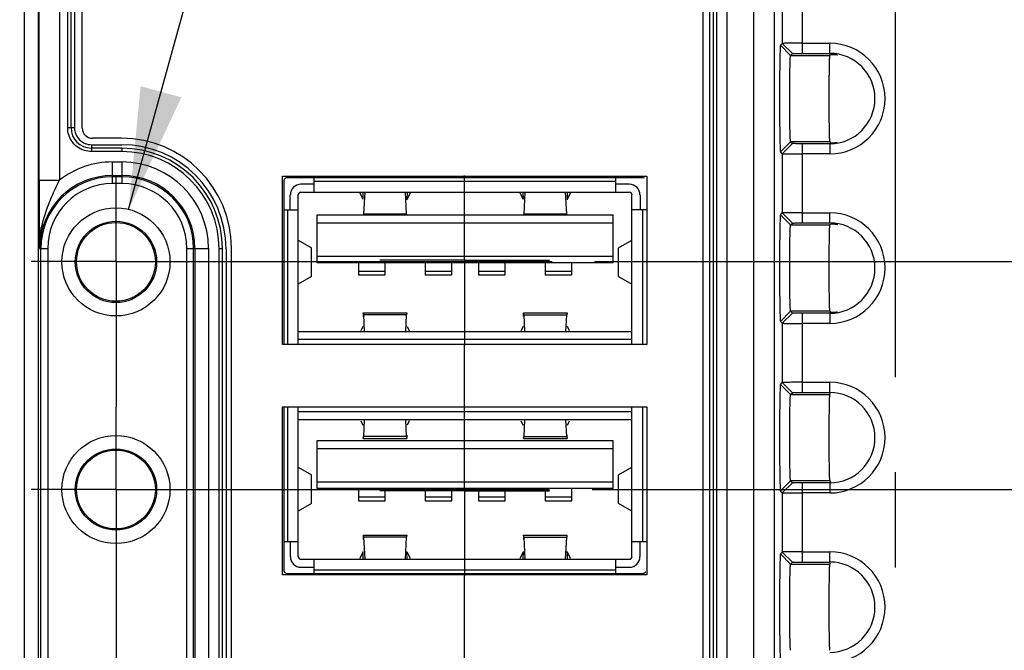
# Model space of a CAD drawing. Header units: inches. Extents: x 0 to 34, y 0 to 22.
# Tile 37 of 67: x 10.152 to 11.604, y 15.621 to 16.55. Entities that reach past the tile are written whole.
import ezdxf

# ---------------------------------------------------------------- set-up
doc = ezdxf.new("R2010")
doc.units = ezdxf.units.IN
doc.header["$LTSCALE"] = 1.87
doc.header["$MEASUREMENT"] = 0
doc.linetypes.add('CENTER', pattern=[0.6, 0.375, -0.075, 0.075, -0.075])
doc.layers.get('0').update_dxf_attribs({"linetype": 'CONTINUOUS'})
for name, color, linetype in [('DEFAULT_1', 7, 'CENTER'), ('DETAIL', 7, 'CONTINUOUS'), ('DIMENSIONS', 7, 'CONTINUOUS')]:
    doc.layers.add(name, color=color, linetype=linetype)
doc.styles.get("Standard").update_dxf_attribs({"font": 'txt', "width": 0.8})
doc.dimstyles.new('DIMSTYLE_2', dxfattribs={"dimtxt": 0.125, "dimasz": 0.18, "dimexe": 0.18, "dimexo": 0.0625, "dimgap": 0.09, "dimtad": 0, "dimtih": 1, "dimtoh": 1, "dimdec": 3, "dimzin": 4, "dimdsep": 46, "dimtxsty": 'STANDARD', "dimblk": '_FILLED', "dimblk1": '_FILLED', "dimblk2": '_FILLED', "dimcen": 0.09, "dimadec": 0, "dimazin": 0, "dimtp": 0.01, "dimtm": 0.01, "dimtfac": 1, "dimtdec": 3, "dimtofl": 0, "dimtmove": 0, "dimatfit": 3, "dimldrblk": '_FILLED', "dimfxl": 1, "dimtolj": 1, "dimtzin": 4, "dimarcsym": 0})
doc.dimstyles.get("Standard").update_dxf_attribs({"dimtxt": 0.125, "dimasz": 0.18, "dimexe": 0.18, "dimexo": 0.0625, "dimgap": 0.09, "dimtad": 0, "dimtih": 1, "dimtoh": 1, "dimdec": 3, "dimzin": 4, "dimdsep": 46, "dimtxsty": 'STANDARD', "dimblk": '_FILLED', "dimblk1": '_FILLED', "dimblk2": '_FILLED', "dimcen": 0.09, "dimadec": 0, "dimazin": 0, "dimtol": 1, "dimtp": 0.01, "dimtm": 0.01, "dimtfac": 1, "dimtdec": 3, "dimtofl": 0, "dimtmove": 0, "dimatfit": 3, "dimldrblk": '_FILLED', "dimfxl": 1, "dimtolj": 1, "dimtzin": 4, "dimarcsym": 0})

# ---------------------------------------------------------------- blocks, each defined once
blk = doc.blocks.new('*D33')
at = {"layer": 'DIMENSIONS', "color": 2, "linetype": 'CONTINUOUS'}
blk.add_line((10.9963, 15.8576), (22.5948, 15.8576), dxfattribs=at)
at = {"layer": 'DIMENSIONS', "color": 2, "linetype": 'CONTINUOUS', "insert": (22.6573, 15.9201), "char_height": 0.125, "width": 1.325, "attachment_point": 1, "line_spacing_factor": 0.9}
blk.add_mtext('1.095{\\Ftxt.shx;\\W1.000000;\\H0.125000; }[27.82]', dxfattribs=at)
blk = doc.blocks.new('_FILLED')
at = {"color": 0, "linetype": 'BYBLOCK'}
blk.add_solid([(0, 0), (-1, 0.1736), (-1, -0.1736)], dxfattribs=at)
blk = doc.blocks.new('*D34')
at = {"layer": 'DIMENSIONS', "color": 2, "linetype": 'CONTINUOUS'}
blk.add_line((11, 16.1936), (22.5948, 16.1936), dxfattribs=at)
at = {"layer": 'DIMENSIONS', "color": 2, "linetype": 'CONTINUOUS', "insert": (22.6573, 16.2561), "char_height": 0.125, "width": 1.325, "attachment_point": 1, "line_spacing_factor": 0.9}
blk.add_mtext('1.431{\\Ftxt.shx;\\W1.000000;\\H0.125000; }[36.35]', dxfattribs=at)
blk = doc.blocks.new('*D35')
at = {"layer": 'DIMENSIONS', "color": 2, "linetype": 'CONTINUOUS'}
blk.add_line((11.6309, 17.8466), (22.5948, 17.8466), dxfattribs=at)
at = {"layer": 'DIMENSIONS', "color": 2, "linetype": 'CONTINUOUS', "insert": (22.6573, 17.9091), "char_height": 0.125, "width": 1.325, "attachment_point": 1, "line_spacing_factor": 0.9}
blk.add_mtext('3.084{\\Ftxt.shx;\\W1.000000;\\H0.125000; }[78.34]', dxfattribs=at)
blk = doc.blocks.new('*D46')
at = {"layer": 'DIMENSIONS', "color": 2, "linetype": 'CONTINUOUS'}
blk.add_line((10.1887, 18.0266), (5.3248, 18.0266), dxfattribs=at)
at = {"layer": 'DIMENSIONS', "color": 2, "linetype": 'CONTINUOUS', "insert": (5.2623, 18.0891), "char_height": 0.125, "width": 1.325, "attachment_point": 3, "line_spacing_factor": 0.9}
blk.add_mtext('3.264{\\Ftxt.shx;\\W1.000000;\\H0.125000; }[82.91]', dxfattribs=at)

msp = doc.modelspace()

# ---------------------------------------------------------------- linework, layer by layer
at = {"color": 7, "linetype": 'CONTINUOUS'}
for p, q in [((11.1951, 18.1853), (11.1951, 14.7779)), ((11.2351, 14.8256), (11.2351, 18.1827)), ((11.2656, 14.8415), (11.2656, 18.1517)), ((10.1594, 14.8786), (10.1594, 18.1146)), ((10.1794, 18.1146), (10.1794, 14.8786)), ((11.1595, 18.1146), (11.1595, 14.8776)), ((11.1699, 14.8796), (11.1699, 18.1147)), ((11.175, 18.1147), (11.175, 14.8796)), ((11.18, 18.1147), (11.18, 14.8796)), ((10.1808, 16.3138), (10.1808, 17.9371)), ((10.2108, 17.8597), (10.2108, 16.3138)), ((10.223, 16.3909), (10.223, 17.7842)), ((10.228, 16.3909), (10.228, 17.7842)), ((10.2332, 17.7845), (10.2332, 16.3911)), ((10.2445, 16.3906), (10.2445, 17.7866)), ((11.3069, 16.5007), (11.3069, 16.6175)), ((11.2769, 16.6027), (11.2769, 16.5154)), ((11.2741, 16.5127), (11.2769, 16.5154)), ((11.2891, 16.4977), (11.2741, 16.5127)), ((11.2769, 16.5154), (11.2919, 16.5004)), ((11.3069, 16.5157), (11.3469, 16.5157)), ((11.3469, 16.5007), (11.3469, 16.5157)), ((11.2891, 16.4977), (11.2919, 16.5004)), ((11.2891, 16.4977), (11.3469, 16.4977)), ((11.3069, 16.5007), (11.3469, 16.5007)), ((11.3469, 16.4991), (11.3469, 16.4977)), ((10.228, 16.3909), (10.223, 16.3909)), ((10.2332, 16.3911), (10.2289, 16.3911)), ((10.2582, 16.3661), (10.3031, 16.3661)), ((10.2582, 16.3661), (10.2582, 16.3618)), ((10.3025, 16.3756), (10.2595, 16.3756)), ((11.2891, 16.3705), (11.2741, 16.3555)), ((11.2919, 16.3677), (11.2769, 16.3527)), ((11.2891, 16.3705), (11.2919, 16.3677)), ((11.3471, 16.3705), (11.2891, 16.3705)), ((11.3069, 16.2507), (11.3069, 16.3675)), ((11.3469, 16.3675), (11.3069, 16.3675)), ((11.3478, 16.369), (11.3469, 16.3675)), ((11.3469, 16.3675), (11.3469, 16.3525)), ((11.3471, 16.3705), (11.3478, 16.369)), ((10.3031, 16.3609), (10.258, 16.3609)), ((10.258, 16.3609), (10.258, 16.3602)), ((10.258, 16.3602), (10.258, 16.3559)), ((10.3031, 16.3559), (10.258, 16.3559)), ((10.3031, 16.3609), (10.3031, 16.3559)), ((11.2769, 16.3527), (11.2741, 16.3555)), ((11.2769, 16.3527), (11.2769, 16.2654)), ((11.3469, 16.3525), (11.3069, 16.3525)), ((10.2891, 16.3087), (10.2891, 16.3407)), ((10.2891, 16.3407), (10.3033, 16.3407)), ((10.3033, 16.3087), (10.3033, 16.3407)), ((10.1808, 16.3138), (10.2108, 16.3138)), ((10.2891, 16.3207), (10.3033, 16.3207)), ((10.3033, 16.3187), (10.2891, 16.3187)), ((10.3033, 16.3087), (10.2891, 16.3087)), ((10.54, 16.0716), (10.54, 16.3196)), ((10.54, 16.3196), (11.077, 16.3196)), ((10.5417, 16.3123), (10.5417, 16.0716)), ((10.5417, 16.3123), (10.5417, 16.3123)), ((10.5467, 16.3173), (10.5467, 16.3173)), ((11.0711, 16.3173), (10.5467, 16.3173)), ((10.5867, 16.3079), (10.5671, 16.3079)), ((10.5867, 16.2961), (10.5867, 16.3173)), ((11.0316, 16.3118), (10.5867, 16.3118)), ((11.0316, 16.2961), (11.0316, 16.3173)), ((11.0513, 16.3079), (11.0316, 16.3079)), ((11.0711, 16.3173), (11.0711, 16.3173)), ((11.077, 16.3196), (11.077, 16.0716)), ((10.5513, 16.2699), (10.5513, 16.2921)), ((10.5631, 16.0716), (10.5631, 16.2921)), ((10.5671, 16.2961), (11.0513, 16.2961)), ((10.6538, 16.295), (10.6585, 16.2856)), ((10.659, 16.2858), (10.6586, 16.2963)), ((10.6611, 16.2961), (10.6595, 16.2637)), ((10.7226, 16.2637), (10.7211, 16.2961)), ((10.7235, 16.2965), (10.7232, 16.2847)), ((10.7237, 16.2856), (10.7284, 16.295)), ((10.89, 16.295), (10.8947, 16.2856)), ((10.8952, 16.2858), (10.8949, 16.2963)), ((10.8973, 16.2961), (10.8957, 16.2637)), ((10.9589, 16.2637), (10.9573, 16.2961)), ((10.9597, 16.2965), (10.9594, 16.2847)), ((10.9599, 16.2856), (10.9646, 16.295)), ((11.0552, 16.0716), (11.0552, 16.2921)), ((11.0671, 16.2921), (11.0671, 16.2699)), ((10.5417, 16.2699), (10.5631, 16.2699)), ((10.5474, 16.2699), (10.5474, 16.0716)), ((10.7226, 16.2637), (10.6595, 16.2637)), ((10.9589, 16.2637), (10.8957, 16.2637)), ((11.0761, 16.2699), (11.0552, 16.2699)), ((11.071, 16.0716), (11.071, 16.2699)), ((11.2741, 16.2627), (11.2769, 16.2654)), ((11.2769, 16.2654), (11.2919, 16.2504)), ((11.3069, 16.2657), (11.3469, 16.2657)), ((11.3469, 16.2507), (11.3469, 16.2657)), ((10.5907, 16.1917), (10.5907, 16.2626)), ((10.5907, 16.2626), (11.0277, 16.2626)), ((10.5907, 16.2508), (11.0277, 16.2508)), ((11.0277, 16.1917), (11.0277, 16.2626)), ((11.2891, 16.2477), (11.2741, 16.2627)), ((11.2891, 16.2477), (11.2919, 16.2504)), ((11.3069, 16.2507), (11.3469, 16.2507)), ((11.3469, 16.2491), (11.3469, 16.2477)), ((11.2891, 16.2477), (11.3469, 16.2477)), ((10.5631, 16.2252), (10.5828, 16.2138)), ((11.0355, 16.2138), (11.0552, 16.2252)), ((10.1816, 16.2132), (10.1936, 16.2132)), ((10.1836, 15.1372), (10.1836, 16.2132)), ((10.1936, 16.2132), (10.1936, 15.1372)), ((10.3987, 15.1372), (10.3987, 16.2132)), ((10.3987, 16.2132), (10.4307, 16.2132)), ((10.4087, 15.1372), (10.4087, 16.2132)), ((10.4107, 16.2132), (10.4107, 15.1372)), ((10.4307, 16.2132), (10.4307, 15.1372)), ((10.4463, 15.1378), (10.4463, 16.2127)), ((10.4513, 16.2127), (10.4463, 16.2127)), ((10.4513, 15.1378), (10.4513, 16.2127)), ((10.4565, 16.2127), (10.4565, 15.1378)), ((10.4645, 15.1366), (10.4645, 16.2136)), ((10.5828, 16.1717), (10.5828, 16.2138)), ((11.0354, 16.1718), (11.0354, 16.2137)), ((11.0354, 16.2137), (11.0354, 16.2137)), ((10.5907, 16.2016), (11.0277, 16.2016)), ((11.0277, 16.1917), (10.5907, 16.1917)), ((10.6517, 16.1917), (10.6517, 16.1742)), ((10.6911, 16.1742), (10.6911, 16.1917)), ((10.7501, 16.1917), (10.7501, 16.1742)), ((10.7895, 16.1742), (10.7895, 16.1917)), ((10.8289, 16.1917), (10.8289, 16.1742)), ((10.8682, 16.1742), (10.8682, 16.1917)), ((10.9273, 16.1917), (10.9273, 16.1742)), ((10.9667, 16.1742), (10.9667, 16.1917)), ((10.6517, 16.1797), (10.6911, 16.1797)), ((10.7501, 16.1797), (10.7895, 16.1797)), ((10.8289, 16.1797), (10.8682, 16.1797)), ((10.9273, 16.1797), (10.9667, 16.1797)), ((10.5828, 16.1717), (10.5631, 16.1603)), ((10.6517, 16.1742), (10.6911, 16.1742)), ((10.7501, 16.1742), (10.7895, 16.1742)), ((10.8289, 16.1742), (10.8682, 16.1742)), ((10.9273, 16.1742), (10.9667, 16.1742)), ((11.0355, 16.1717), (11.0552, 16.1603)), ((10.659, 16.1179), (10.7232, 16.1179)), ((10.6593, 16.115), (10.659, 16.1179)), ((10.7232, 16.1179), (10.7228, 16.115)), ((10.7234, 16.1166), (10.7232, 16.1179)), ((10.8952, 16.1179), (10.9594, 16.1179)), ((10.8955, 16.115), (10.8952, 16.1179)), ((10.9594, 16.1179), (10.9591, 16.115)), ((10.9596, 16.1166), (10.9594, 16.1179)), ((11.2891, 16.1205), (11.2741, 16.1055)), ((11.2919, 16.1177), (11.2769, 16.1027)), ((11.2891, 16.1205), (11.2919, 16.1177)), ((11.3471, 16.1205), (11.2891, 16.1205)), ((11.3478, 16.119), (11.3469, 16.1175)), ((11.3471, 16.1205), (11.3478, 16.119)), ((10.6593, 16.115), (10.6604, 16.0904)), ((10.7228, 16.115), (10.6593, 16.115)), ((10.7217, 16.0904), (10.7228, 16.115)), ((10.8955, 16.115), (10.8967, 16.0904)), ((10.8955, 16.115), (10.9591, 16.115)), ((10.9579, 16.0904), (10.9591, 16.115)), ((11.2769, 16.1027), (11.2741, 16.1055)), ((11.3069, 16.0007), (11.3069, 16.1175)), ((11.3469, 16.1175), (11.3069, 16.1175)), ((11.3469, 16.1175), (11.3469, 16.1025)), ((10.5631, 16.0904), (11.0552, 16.0904)), ((10.6583, 16.0982), (10.6553, 16.0918)), ((10.7238, 16.0982), (10.7268, 16.0918)), ((10.8945, 16.0982), (10.8915, 16.0918)), ((10.963, 16.0918), (10.96, 16.0982)), ((11.2769, 16.1027), (11.2769, 16.0154)), ((11.3469, 16.1025), (11.3069, 16.1025)), ((11.0552, 16.0786), (10.5631, 16.0786)), ((11.077, 16.0716), (10.54, 16.0716)), ((11.2741, 16.0127), (11.2769, 16.0154)), ((11.2891, 15.9977), (11.2741, 16.0127)), ((11.2769, 16.0154), (11.2919, 16.0004)), ((11.3069, 16.0157), (11.3469, 16.0157)), ((11.3469, 16.0007), (11.3469, 16.0157)), ((11.2891, 15.9977), (11.2919, 16.0004)), ((11.2891, 15.9977), (11.3469, 15.9977)), ((11.3069, 16.0007), (11.3469, 16.0007)), ((11.3469, 15.9991), (11.3469, 15.9977)), ((10.54, 15.7316), (10.54, 15.9796)), ((10.54, 15.9796), (11.077, 15.9796)), ((10.5417, 15.9796), (10.5417, 15.7389)), ((10.5474, 15.9796), (10.5474, 15.7809)), ((10.5631, 15.7587), (10.5631, 15.9796)), ((11.0552, 15.7587), (11.0552, 15.9796)), ((11.071, 15.7809), (11.071, 15.9796)), ((11.077, 15.9796), (11.077, 15.7316)), ((11.0552, 15.9723), (10.5631, 15.9723)), ((11.0552, 15.9604), (10.5631, 15.9604)), ((10.6553, 15.959), (10.6583, 15.9526)), ((10.6604, 15.9604), (10.6593, 15.9358)), ((10.7228, 15.9358), (10.7217, 15.9604)), ((10.7268, 15.959), (10.7238, 15.9526)), ((10.8915, 15.959), (10.8945, 15.9526)), ((10.8967, 15.9604), (10.8955, 15.9358)), ((10.9591, 15.9358), (10.9579, 15.9604)), ((10.96, 15.9526), (10.963, 15.959)), ((10.5907, 15.8591), (10.5907, 15.9299)), ((10.5907, 15.9299), (11.0277, 15.9299)), ((10.6588, 15.9342), (10.659, 15.9329)), ((10.659, 15.9329), (10.6593, 15.9358)), ((10.659, 15.9329), (10.7232, 15.9329)), ((10.7228, 15.9358), (10.6593, 15.9358)), ((10.7228, 15.9358), (10.7232, 15.9329)), ((10.895, 15.9342), (10.8952, 15.9329)), ((10.8952, 15.9329), (10.8955, 15.9358)), ((10.8952, 15.9329), (10.9594, 15.9329)), ((10.8955, 15.9358), (10.9591, 15.9358)), ((10.9591, 15.9358), (10.9594, 15.9329)), ((11.0277, 15.8591), (11.0277, 15.9299)), ((10.5907, 15.9181), (11.0277, 15.9181)), ((10.5631, 15.8906), (10.5828, 15.8791)), ((11.0355, 15.8791), (11.0552, 15.8906)), ((10.5828, 15.837), (10.5828, 15.8791)), ((11.0354, 15.8371), (11.0354, 15.879)), ((11.0354, 15.879), (11.0354, 15.879)), ((10.5907, 15.8689), (11.0277, 15.8689)), ((11.0277, 15.8591), (10.5907, 15.8591)), ((10.6517, 15.8591), (10.6517, 15.8409)), ((10.6911, 15.8409), (10.6911, 15.8591)), ((10.7501, 15.8591), (10.7501, 15.8409)), ((10.7895, 15.8409), (10.7895, 15.8591)), ((10.8289, 15.8591), (10.8289, 15.8409)), ((10.8682, 15.8409), (10.8682, 15.8591)), ((10.9273, 15.8591), (10.9273, 15.8409)), ((10.9667, 15.8409), (10.9667, 15.8591)), ((11.2891, 15.8705), (11.2741, 15.8555)), ((11.2919, 15.8677), (11.2769, 15.8527)), ((11.2891, 15.8705), (11.2919, 15.8677)), ((11.3471, 15.8705), (11.2891, 15.8705)), ((11.3069, 15.7507), (11.3069, 15.8675)), ((11.3469, 15.8675), (11.3069, 15.8675)), ((11.3478, 15.869), (11.3469, 15.8675)), ((11.3469, 15.8675), (11.3469, 15.8525)), ((11.3471, 15.8705), (11.3478, 15.869)), ((10.6517, 15.8467), (10.6911, 15.8467)), ((10.7501, 15.8467), (10.7895, 15.8467)), ((10.8289, 15.8467), (10.8682, 15.8467)), ((10.9273, 15.8467), (10.9667, 15.8467)), ((11.2769, 15.8527), (11.2741, 15.8555)), ((11.2769, 15.8527), (11.2769, 15.7654)), ((11.3469, 15.8525), (11.3069, 15.8525)), ((10.5828, 15.837), (10.5631, 15.8256)), ((10.6517, 15.8409), (10.6911, 15.8409)), ((10.7501, 15.8409), (10.7895, 15.8409)), ((10.8289, 15.8409), (10.8682, 15.8409)), ((10.9273, 15.8409), (10.9667, 15.8409)), ((11.0552, 15.8256), (11.0355, 15.837)), ((10.6592, 15.7902), (10.723, 15.7902)), ((10.6595, 15.7872), (10.6592, 15.7902)), ((10.6595, 15.7872), (10.6611, 15.7547)), ((10.7226, 15.7872), (10.6595, 15.7872)), ((10.7211, 15.7547), (10.7226, 15.7872)), ((10.723, 15.7902), (10.7226, 15.7872)), ((10.7232, 15.7885), (10.723, 15.7902)), ((10.8954, 15.7902), (10.9592, 15.7902)), ((10.8957, 15.7872), (10.8954, 15.7902)), ((10.8957, 15.7872), (10.8973, 15.7547)), ((10.8957, 15.7872), (10.9589, 15.7872)), ((10.9573, 15.7547), (10.9589, 15.7872)), ((10.9592, 15.7902), (10.9589, 15.7872)), ((10.9594, 15.7885), (10.9592, 15.7902)), ((10.5417, 15.7809), (10.5631, 15.7809)), ((10.5513, 15.7809), (10.5513, 15.7587)), ((11.0552, 15.7809), (11.0761, 15.7809)), ((11.0671, 15.7587), (11.0671, 15.7809)), ((10.5671, 15.7547), (11.0513, 15.7547)), ((10.5867, 15.7339), (10.5867, 15.7547)), ((10.6585, 15.7652), (10.6538, 15.7558)), ((10.6586, 15.7543), (10.659, 15.7661)), ((10.7235, 15.7545), (10.7232, 15.7661)), ((10.7284, 15.7558), (10.7237, 15.7652)), ((10.8947, 15.7652), (10.89, 15.7558)), ((10.8948, 15.7543), (10.8952, 15.7661)), ((10.9646, 15.7558), (10.9599, 15.7652)), ((11.0316, 15.7339), (11.0316, 15.7547)), ((11.2741, 15.7627), (11.2769, 15.7654)), ((11.2891, 15.7477), (11.2741, 15.7627)), ((11.2769, 15.7654), (11.2919, 15.7504)), ((11.3069, 15.7657), (11.3469, 15.7657)), ((11.3469, 15.7507), (11.3469, 15.7657)), ((10.5671, 15.7429), (10.5867, 15.7429)), ((11.0316, 15.7429), (11.0513, 15.7429)), ((11.2891, 15.7477), (11.2919, 15.7504)), ((11.2891, 15.7477), (11.3469, 15.7477)), ((11.3069, 15.7507), (11.3469, 15.7507)), ((11.3469, 15.7491), (11.3469, 15.7477)), ((11.077, 15.7316), (10.54, 15.7316)), ((10.5417, 15.7389), (10.5417, 15.7389)), ((10.5467, 15.7339), (10.5467, 15.7339)), ((10.5467, 15.7339), (11.0711, 15.7339)), ((10.5867, 15.739), (11.0316, 15.739)), ((11.0711, 15.7339), (11.0711, 15.7339))]:
    msp.add_line(p, q, dxfattribs=at)
for centre, radius in [((10.2942, 16.1932), 0.0797), ((10.2942, 16.1932), 0.0599), ((10.2942, 16.1932), 0.0581), ((10.2942, 15.8576), 0.0797), ((10.2942, 15.8576), 0.0599), ((10.2942, 15.8576), 0.0581)]:
    msp.add_circle(centre, radius, dxfattribs=at)
for centre, radius, start, end in [((11.3469, 16.4341), 0.0816, 270, 90), ((11.3469, 16.4341), 0.0666, 270, 90), ((10.2578, 16.3909), 0.0298, 180.0195, 269.9308), ((10.2582, 16.3911), 0.025, 179.9828, 270.0062), ((10.2595, 16.3906), 0.015, 180, 270), ((10.3025, 16.2136), 0.162, 0, 90), ((10.3031, 16.2127), 0.1534, 360, 90), ((10.3031, 16.2127), 0.1482, 0, 90), ((10.3031, 16.2127), 0.1432, 360, 90), ((10.2891, 16.2132), 0.1274, 90, 127.9111), ((10.3033, 16.2132), 0.1274, 0, 90), ((10.2891, 16.2132), 0.1074, 90, 180), ((10.2891, 16.2132), 0.1055, 90, 180), ((10.2891, 16.2132), 0.0955, 90, 180), ((10.3033, 16.2132), 0.1074, 0, 90), ((10.3033, 16.2132), 0.1055, 0, 90), ((10.3033, 16.2132), 0.0955, 0, 90), ((10.5671, 16.2921), 0.0157, 90, 180), ((11.0513, 16.2921), 0.0157, 0, 90), ((10.5671, 16.2921), 0.00394, 90, 180), ((11.0513, 16.2921), 0.00394, 0, 90), ((10.7958, 16.2671), 0.0732, 182.7334, 183.5496), ((11.032, 16.2671), 0.0732, 182.7334, 183.5496), ((11.3469, 16.1841), 0.0816, 270, 90), ((11.3469, 16.1841), 0.0666, 270, 90), ((11.3469, 15.9341), 0.0816, 270, 90), ((11.3469, 15.9341), 0.0666, 270, 90), ((10.5671, 15.7587), 0.0157, 180, 270), ((10.5671, 15.7587), 0.00394, 180, 270), ((11.0513, 15.7587), 0.0157, 270, 360), ((11.0513, 15.7587), 0.00394, 270, 360), ((11.3469, 15.6841), 0.0816, 270, 90), ((11.3469, 15.6841), 0.0666, 270, 90)]:
    msp.add_arc(centre, radius, start, end, dxfattribs=at)
msp.add_ellipse((10.9599, 15.7691), major_axis=(0, 0.0157), ratio=0.034921, start_param=-4.520473, end_param=-3.542177, dxfattribs=at)
for points, knots in [([(11.2741, 16.5127), (11.2741, 16.5126), (11.274, 16.5125), (11.274, 16.5121), (11.2739, 16.5116), (11.2738, 16.5109), (11.2738, 16.51), (11.2737, 16.5084), (11.2736, 16.5061), (11.2735, 16.5027), (11.2734, 16.4988), (11.2733, 16.4942), (11.2732, 16.489), (11.2731, 16.4833), (11.273, 16.4749), (11.2729, 16.4635), (11.2728, 16.4491), (11.2728, 16.4341), (11.2728, 16.4191), (11.2729, 16.4047), (11.273, 16.3933), (11.2731, 16.3848), (11.2732, 16.3792), (11.2733, 16.374), (11.2734, 16.3694), (11.2735, 16.3654), (11.2736, 16.3621), (11.2737, 16.3597), (11.2738, 16.3582), (11.2738, 16.3573), (11.2739, 16.3566), (11.274, 16.3561), (11.274, 16.3557), (11.2741, 16.3555), (11.2741, 16.3555)], [0, 0, 0, 0, 0.001096, 0.00333, 0.00672, 0.011259, 0.01694, 0.02375, 0.040712, 0.062026, 0.087461, 0.116758, 0.149655, 0.185873, 0.22505, 0.310741, 0.403564, 0.499999, 0.596433, 0.689256, 0.774948, 0.814124, 0.850342, 0.883239, 0.912535, 0.93797, 0.959284, 0.976247, 0.983058, 0.988739, 0.993279, 0.996669, 0.998904, 1, 1, 1, 1]), ([(11.3069, 16.5157), (11.305, 16.5157), (11.3012, 16.5157), (11.2957, 16.5157), (11.2906, 16.5157), (11.2867, 16.5156), (11.2839, 16.5156), (11.2822, 16.5156), (11.2807, 16.5156), (11.2794, 16.5155), (11.2784, 16.5155), (11.2777, 16.5155), (11.2773, 16.5155), (11.2771, 16.5155), (11.277, 16.5155), (11.2769, 16.5155), (11.2769, 16.5154)], [0, 0, 0, 0, 0.191961, 0.378185, 0.550246, 0.701023, 0.766827, 0.825423, 0.876198, 0.918669, 0.95255, 0.97757, 0.986675, 0.993466, 0.997913, 1, 1, 1, 1]), ([(11.2891, 16.3705), (11.2891, 16.3705), (11.289, 16.3707), (11.289, 16.371), (11.2889, 16.3714), (11.2889, 16.372), (11.2888, 16.3727), (11.2887, 16.3739), (11.2886, 16.3758), (11.2885, 16.3785), (11.2884, 16.3818), (11.2883, 16.3855), (11.2882, 16.3897), (11.2881, 16.3942), (11.288, 16.4011), (11.2879, 16.4103), (11.2878, 16.422), (11.2878, 16.4341), (11.2878, 16.4462), (11.2879, 16.4579), (11.288, 16.4671), (11.2881, 16.4739), (11.2882, 16.4785), (11.2883, 16.4827), (11.2884, 16.4864), (11.2885, 16.4896), (11.2886, 16.4923), (11.2887, 16.4943), (11.2888, 16.4955), (11.2888, 16.4962), (11.2889, 16.4968), (11.289, 16.4972), (11.289, 16.4975), (11.2891, 16.4977), (11.2891, 16.4977)], [0, 0, 0, 0, 0.001139, 0.003394, 0.006798, 0.011348, 0.017035, 0.02385, 0.040817, 0.06213, 0.087558, 0.116845, 0.149732, 0.18594, 0.225106, 0.310777, 0.403583, 0.5, 0.596418, 0.689223, 0.774894, 0.81406, 0.850268, 0.883155, 0.912442, 0.937871, 0.959183, 0.97615, 0.982965, 0.988653, 0.993202, 0.996606, 0.998862, 1, 1, 1, 1]), ([(11.2919, 16.5004), (11.2919, 16.5005), (11.292, 16.5005), (11.2923, 16.5005), (11.2926, 16.5005), (11.2931, 16.5005), (11.2938, 16.5006), (11.2949, 16.5006), (11.2965, 16.5006), (11.2987, 16.5007), (11.3013, 16.5007), (11.304, 16.5007), (11.3059, 16.5007), (11.3069, 16.5007)], [0, 0, 0, 0, 0.006699, 0.022671, 0.047733, 0.081632, 0.124101, 0.174854, 0.299182, 0.449887, 0.621908, 0.808092, 1, 1, 1, 1]), ([(11.3464, 16.3888), (11.3463, 16.3937), (11.3461, 16.4045), (11.346, 16.4214), (11.346, 16.4364), (11.3461, 16.4486), (11.3461, 16.4574), (11.3462, 16.4657), (11.3463, 16.4734), (11.3464, 16.4802), (11.3465, 16.4852), (11.3466, 16.4887), (11.3466, 16.491), (11.3467, 16.4929), (11.3468, 16.4945), (11.3469, 16.4958), (11.3469, 16.4966), (11.347, 16.4971), (11.347, 16.4974), (11.3471, 16.4976), (11.3471, 16.4977), (11.3471, 16.4977)], [0, 0, 0, 0, 0.135987, 0.295804, 0.465853, 0.550197, 0.631677, 0.708515, 0.77911, 0.841927, 0.89558, 0.918648, 0.939048, 0.95666, 0.971374, 0.983119, 0.991834, 0.995038, 0.997465, 0.999113, 1, 1, 1, 1]), ([(11.3486, 16.4991), (11.3486, 16.4992), (11.3487, 16.4992), (11.3488, 16.4992), (11.349, 16.4992), (11.3495, 16.4992), (11.3502, 16.4992), (11.3513, 16.4992), (11.3527, 16.4992), (11.3543, 16.4991), (11.3562, 16.4989), (11.3575, 16.4987), (11.3582, 16.4986)], [0, 0, 0, 0, 0.007193, 0.022018, 0.044579, 0.07484, 0.158207, 0.271582, 0.41419, 0.584339, 0.780181, 1, 1, 1, 1]), ([(10.2257, 16.3775), (10.2253, 16.3786), (10.2237, 16.3829), (10.2231, 16.3875), (10.223, 16.3909)], [0, 0, 0, 0, 0.250731, 1, 1, 1, 1]), ([(11.3471, 16.3705), (11.3471, 16.3705), (11.347, 16.3707), (11.347, 16.371), (11.3469, 16.3714), (11.3469, 16.3719), (11.3468, 16.3726), (11.3468, 16.3738), (11.3467, 16.3757), (11.3466, 16.3783), (11.3465, 16.3814), (11.3464, 16.3849), (11.3464, 16.3874), (11.3464, 16.3888)], [0, 0, 0, 0, 0.007957, 0.023422, 0.046496, 0.07715, 0.115325, 0.160957, 0.27431, 0.416421, 0.585815, 0.780879, 1, 1, 1, 1]), ([(10.2333, 16.3662), (10.2325, 16.367), (10.2294, 16.3704), (10.227, 16.3744), (10.2257, 16.3775)], [0, 0, 0, 0, 0.250746, 1, 1, 1, 1]), ([(10.2446, 16.3586), (10.2436, 16.359), (10.2394, 16.361), (10.2357, 16.3638), (10.2333, 16.3662)], [0, 0, 0, 0, 0.250491, 1, 1, 1, 1]), ([(11.3069, 16.3675), (11.3059, 16.3675), (11.304, 16.3675), (11.3013, 16.3675), (11.2987, 16.3675), (11.2965, 16.3676), (11.2949, 16.3676), (11.2938, 16.3676), (11.2931, 16.3676), (11.2926, 16.3677), (11.2923, 16.3677), (11.292, 16.3677), (11.2919, 16.3677), (11.2919, 16.3677)], [0, 0, 0, 0, 0.191907, 0.378088, 0.550104, 0.700809, 0.825139, 0.875894, 0.918364, 0.952264, 0.977328, 0.9933, 1, 1, 1, 1]), ([(11.3486, 16.369), (11.3486, 16.369), (11.3487, 16.369), (11.3488, 16.369), (11.349, 16.369), (11.3495, 16.3689), (11.3502, 16.3689), (11.3513, 16.369), (11.3527, 16.369), (11.3543, 16.3691), (11.3561, 16.3693), (11.3575, 16.3695), (11.3582, 16.3696)], [0, 0, 0, 0, 0.007208, 0.022038, 0.0446, 0.07486, 0.158222, 0.271588, 0.414184, 0.584324, 0.780166, 1, 1, 1, 1]), ([(10.258, 16.3559), (10.2546, 16.356), (10.25, 16.3566), (10.2457, 16.3582), (10.2446, 16.3586)], [0, 0, 0, 0, 0.749268, 1, 1, 1, 1]), ([(11.2769, 16.3527), (11.2769, 16.3527), (11.277, 16.3527), (11.2771, 16.3527), (11.2773, 16.3527), (11.2777, 16.3527), (11.2784, 16.3527), (11.2794, 16.3526), (11.2807, 16.3526), (11.2822, 16.3526), (11.2839, 16.3526), (11.2867, 16.3525), (11.2906, 16.3525), (11.2957, 16.3525), (11.3012, 16.3525), (11.305, 16.3525), (11.3069, 16.3525)], [0, 0, 0, 0, 0.002087, 0.006534, 0.013324, 0.022429, 0.047449, 0.081328, 0.123799, 0.174574, 0.233169, 0.298973, 0.44975, 0.621813, 0.808039, 1, 1, 1, 1]), ([(10.1808, 16.3138), (10.1808, 16.3044), (10.1808, 16.2863), (10.1811, 16.2528), (10.1814, 16.2287), (10.1816, 16.2132)], [0, 0, 0, 0, 0.279771, 0.539388, 1, 1, 1, 1]), ([(10.1816, 16.2132), (10.1816, 16.222), (10.1827, 16.2351), (10.1863, 16.2522), (10.1912, 16.2691), (10.1994, 16.2897), (10.207, 16.3057), (10.2108, 16.3138)], [0, 0, 0, 0, 0.248214, 0.372211, 0.49646, 0.746822, 1, 1, 1, 1]), ([(10.5467, 16.3173), (10.5458, 16.3173), (10.5441, 16.3168), (10.5428, 16.3155), (10.5424, 16.3148)], [0, 0, 0, 0, 0.499849, 1, 1, 1, 1]), ([(11.3069, 16.2657), (11.305, 16.2657), (11.3012, 16.2657), (11.2957, 16.2657), (11.2906, 16.2657), (11.2867, 16.2656), (11.2839, 16.2656), (11.2822, 16.2656), (11.2807, 16.2656), (11.2794, 16.2655), (11.2784, 16.2655), (11.2777, 16.2655), (11.2773, 16.2655), (11.2771, 16.2655), (11.277, 16.2655), (11.2769, 16.2655), (11.2769, 16.2654)], [0, 0, 0, 0, 0.191961, 0.378185, 0.550246, 0.701023, 0.766827, 0.825423, 0.876198, 0.918669, 0.95255, 0.97757, 0.986675, 0.993466, 0.997913, 1, 1, 1, 1]), ([(11.2741, 16.2627), (11.2741, 16.2626), (11.274, 16.2625), (11.274, 16.2621), (11.2739, 16.2616), (11.2738, 16.2609), (11.2738, 16.26), (11.2737, 16.2584), (11.2736, 16.2561), (11.2735, 16.2527), (11.2734, 16.2488), (11.2733, 16.2442), (11.2732, 16.239), (11.2731, 16.2333), (11.273, 16.2249), (11.2729, 16.2135), (11.2728, 16.1991), (11.2728, 16.1841), (11.2728, 16.1691), (11.2729, 16.1547), (11.273, 16.1433), (11.2731, 16.1348), (11.2732, 16.1292), (11.2733, 16.124), (11.2734, 16.1194), (11.2735, 16.1154), (11.2736, 16.1121), (11.2737, 16.1097), (11.2738, 16.1082), (11.2738, 16.1073), (11.2739, 16.1066), (11.274, 16.1061), (11.274, 16.1057), (11.2741, 16.1055), (11.2741, 16.1055)], [0, 0, 0, 0, 0.001096, 0.00333, 0.00672, 0.011259, 0.01694, 0.02375, 0.040712, 0.062026, 0.087461, 0.116758, 0.149655, 0.185873, 0.22505, 0.310741, 0.403564, 0.499999, 0.596433, 0.689256, 0.774948, 0.814124, 0.850342, 0.883239, 0.912535, 0.93797, 0.959284, 0.976247, 0.983058, 0.988739, 0.993279, 0.996669, 0.998904, 1, 1, 1, 1]), ([(11.2919, 16.2504), (11.2919, 16.2505), (11.292, 16.2505), (11.2923, 16.2505), (11.2926, 16.2505), (11.2931, 16.2505), (11.2938, 16.2506), (11.2949, 16.2506), (11.2965, 16.2506), (11.2987, 16.2507), (11.3013, 16.2507), (11.304, 16.2507), (11.3059, 16.2507), (11.3069, 16.2507)], [0, 0, 0, 0, 0.006699, 0.022671, 0.047733, 0.081632, 0.124101, 0.174854, 0.299182, 0.449887, 0.621908, 0.808092, 1, 1, 1, 1]), ([(11.3486, 16.2491), (11.3486, 16.2492), (11.3487, 16.2492), (11.3488, 16.2492), (11.349, 16.2492), (11.3495, 16.2492), (11.3502, 16.2492), (11.3513, 16.2492), (11.3527, 16.2492), (11.3543, 16.2491), (11.3562, 16.2489), (11.3575, 16.2487), (11.3582, 16.2486)], [0, 0, 0, 0, 0.007193, 0.022018, 0.044579, 0.07484, 0.158207, 0.271582, 0.41419, 0.584339, 0.780181, 1, 1, 1, 1]), ([(11.2891, 16.1205), (11.2891, 16.1205), (11.289, 16.1207), (11.289, 16.121), (11.2889, 16.1214), (11.2889, 16.122), (11.2888, 16.1227), (11.2887, 16.1239), (11.2886, 16.1258), (11.2885, 16.1285), (11.2884, 16.1318), (11.2883, 16.1355), (11.2882, 16.1397), (11.2881, 16.1442), (11.288, 16.1511), (11.2879, 16.1603), (11.2878, 16.172), (11.2878, 16.1841), (11.2878, 16.1962), (11.2879, 16.2079), (11.288, 16.2171), (11.2881, 16.2239), (11.2882, 16.2285), (11.2883, 16.2327), (11.2884, 16.2364), (11.2885, 16.2396), (11.2886, 16.2423), (11.2887, 16.2443), (11.2888, 16.2455), (11.2888, 16.2462), (11.2889, 16.2468), (11.289, 16.2472), (11.289, 16.2475), (11.2891, 16.2477), (11.2891, 16.2477)], [0, 0, 0, 0, 0.001139, 0.003394, 0.006798, 0.011348, 0.017035, 0.02385, 0.040817, 0.06213, 0.087558, 0.116845, 0.149732, 0.18594, 0.225106, 0.310777, 0.403583, 0.5, 0.596418, 0.689223, 0.774894, 0.81406, 0.850268, 0.883155, 0.912442, 0.937871, 0.959183, 0.97615, 0.982965, 0.988653, 0.993202, 0.996606, 0.998862, 1, 1, 1, 1]), ([(11.3464, 16.1388), (11.3463, 16.1437), (11.3461, 16.1545), (11.346, 16.1714), (11.346, 16.1864), (11.3461, 16.1986), (11.3461, 16.2074), (11.3462, 16.2157), (11.3463, 16.2234), (11.3464, 16.2302), (11.3465, 16.2352), (11.3466, 16.2387), (11.3466, 16.241), (11.3467, 16.2429), (11.3468, 16.2445), (11.3469, 16.2458), (11.3469, 16.2466), (11.347, 16.2471), (11.347, 16.2474), (11.3471, 16.2476), (11.3471, 16.2477), (11.3471, 16.2477)], [0, 0, 0, 0, 0.135987, 0.295804, 0.465853, 0.550197, 0.631677, 0.708515, 0.77911, 0.841927, 0.89558, 0.918648, 0.939048, 0.95666, 0.971374, 0.983119, 0.991834, 0.995038, 0.997465, 0.999113, 1, 1, 1, 1]), ([(11.3471, 16.1205), (11.3471, 16.1205), (11.347, 16.1207), (11.347, 16.121), (11.3469, 16.1214), (11.3469, 16.1219), (11.3468, 16.1226), (11.3468, 16.1238), (11.3467, 16.1257), (11.3466, 16.1283), (11.3465, 16.1314), (11.3464, 16.1349), (11.3464, 16.1374), (11.3464, 16.1388)], [0, 0, 0, 0, 0.007957, 0.023422, 0.046496, 0.07715, 0.115325, 0.160957, 0.27431, 0.416421, 0.585815, 0.780879, 1, 1, 1, 1]), ([(10.659, 16.1179), (10.659, 16.1179), (10.6589, 16.1178), (10.6589, 16.1176), (10.6588, 16.1171), (10.6588, 16.1166), (10.6587, 16.1159), (10.6587, 16.1146), (10.6586, 16.1136), (10.6586, 16.1129)], [0, 0, 0, 0, 0.019803, 0.070408, 0.152532, 0.265601, 0.408693, 0.580083, 1, 1, 1, 1]), ([(10.8952, 16.1179), (10.8952, 16.1179), (10.8951, 16.1178), (10.8951, 16.1176), (10.895, 16.1171), (10.895, 16.1166), (10.8949, 16.1159), (10.8949, 16.1146), (10.8948, 16.1136), (10.8948, 16.1129)], [0, 0, 0, 0, 0.019803, 0.070408, 0.152532, 0.265601, 0.408693, 0.580083, 1, 1, 1, 1]), ([(11.3069, 16.1175), (11.3059, 16.1175), (11.304, 16.1175), (11.3013, 16.1175), (11.2987, 16.1175), (11.2965, 16.1176), (11.2949, 16.1176), (11.2938, 16.1176), (11.2931, 16.1176), (11.2926, 16.1177), (11.2923, 16.1177), (11.292, 16.1177), (11.2919, 16.1177), (11.2919, 16.1177)], [0, 0, 0, 0, 0.191907, 0.378088, 0.550104, 0.700809, 0.825139, 0.875894, 0.918364, 0.952264, 0.977328, 0.9933, 1, 1, 1, 1]), ([(11.3486, 16.119), (11.3486, 16.119), (11.3487, 16.119), (11.3488, 16.119), (11.349, 16.119), (11.3495, 16.1189), (11.3502, 16.1189), (11.3513, 16.119), (11.3527, 16.119), (11.3543, 16.1191), (11.3561, 16.1193), (11.3575, 16.1195), (11.3582, 16.1196)], [0, 0, 0, 0, 0.007208, 0.022038, 0.0446, 0.07486, 0.158222, 0.271588, 0.414184, 0.584324, 0.780166, 1, 1, 1, 1]), ([(11.2769, 16.1027), (11.2769, 16.1027), (11.277, 16.1027), (11.2771, 16.1027), (11.2773, 16.1027), (11.2777, 16.1027), (11.2784, 16.1027), (11.2794, 16.1026), (11.2807, 16.1026), (11.2822, 16.1026), (11.2839, 16.1026), (11.2867, 16.1025), (11.2906, 16.1025), (11.2957, 16.1025), (11.3012, 16.1025), (11.305, 16.1025), (11.3069, 16.1025)], [0, 0, 0, 0, 0.002087, 0.006534, 0.013324, 0.022429, 0.047449, 0.081328, 0.123799, 0.174574, 0.233169, 0.298973, 0.44975, 0.621813, 0.808039, 1, 1, 1, 1]), ([(11.2741, 16.0127), (11.2741, 16.0126), (11.274, 16.0125), (11.274, 16.0121), (11.2739, 16.0116), (11.2738, 16.0109), (11.2738, 16.01), (11.2737, 16.0084), (11.2736, 16.0061), (11.2735, 16.0027), (11.2734, 15.9988), (11.2733, 15.9942), (11.2732, 15.989), (11.2731, 15.9833), (11.273, 15.9749), (11.2729, 15.9635), (11.2728, 15.9491), (11.2728, 15.9341), (11.2728, 15.9191), (11.2729, 15.9047), (11.273, 15.8933), (11.2731, 15.8848), (11.2732, 15.8792), (11.2733, 15.874), (11.2734, 15.8694), (11.2735, 15.8654), (11.2736, 15.8621), (11.2737, 15.8597), (11.2738, 15.8582), (11.2738, 15.8573), (11.2739, 15.8566), (11.274, 15.8561), (11.274, 15.8557), (11.2741, 15.8555), (11.2741, 15.8555)], [0, 0, 0, 0, 0.001096, 0.00333, 0.00672, 0.011259, 0.01694, 0.02375, 0.040712, 0.062026, 0.087461, 0.116758, 0.149655, 0.185873, 0.22505, 0.310741, 0.403564, 0.499999, 0.596433, 0.689256, 0.774948, 0.814124, 0.850342, 0.883239, 0.912535, 0.93797, 0.959284, 0.976247, 0.983058, 0.988739, 0.993279, 0.996669, 0.998904, 1, 1, 1, 1]), ([(11.3069, 16.0157), (11.305, 16.0157), (11.3012, 16.0157), (11.2957, 16.0157), (11.2906, 16.0157), (11.2867, 16.0156), (11.2839, 16.0156), (11.2822, 16.0156), (11.2807, 16.0156), (11.2794, 16.0155), (11.2784, 16.0155), (11.2777, 16.0155), (11.2773, 16.0155), (11.2771, 16.0155), (11.277, 16.0155), (11.2769, 16.0155), (11.2769, 16.0154)], [0, 0, 0, 0, 0.191961, 0.378185, 0.550246, 0.701023, 0.766827, 0.825423, 0.876198, 0.918669, 0.95255, 0.97757, 0.986675, 0.993466, 0.997913, 1, 1, 1, 1]), ([(11.2891, 15.8705), (11.2891, 15.8705), (11.289, 15.8707), (11.289, 15.871), (11.2889, 15.8714), (11.2889, 15.872), (11.2888, 15.8727), (11.2887, 15.8739), (11.2886, 15.8758), (11.2885, 15.8785), (11.2884, 15.8818), (11.2883, 15.8855), (11.2882, 15.8897), (11.2881, 15.8942), (11.288, 15.9011), (11.2879, 15.9103), (11.2878, 15.922), (11.2878, 15.9341), (11.2878, 15.9462), (11.2879, 15.9579), (11.288, 15.9671), (11.2881, 15.9739), (11.2882, 15.9785), (11.2883, 15.9827), (11.2884, 15.9864), (11.2885, 15.9896), (11.2886, 15.9923), (11.2887, 15.9943), (11.2888, 15.9955), (11.2888, 15.9962), (11.2889, 15.9968), (11.289, 15.9972), (11.289, 15.9975), (11.2891, 15.9977), (11.2891, 15.9977)], [0, 0, 0, 0, 0.001139, 0.003394, 0.006798, 0.011348, 0.017035, 0.02385, 0.040817, 0.06213, 0.087558, 0.116845, 0.149732, 0.18594, 0.225106, 0.310777, 0.403583, 0.5, 0.596418, 0.689223, 0.774894, 0.81406, 0.850268, 0.883155, 0.912442, 0.937871, 0.959183, 0.97615, 0.982965, 0.988653, 0.993202, 0.996606, 0.998862, 1, 1, 1, 1]), ([(11.2919, 16.0004), (11.2919, 16.0005), (11.292, 16.0005), (11.2923, 16.0005), (11.2926, 16.0005), (11.2931, 16.0005), (11.2938, 16.0006), (11.2949, 16.0006), (11.2965, 16.0006), (11.2987, 16.0007), (11.3013, 16.0007), (11.304, 16.0007), (11.3059, 16.0007), (11.3069, 16.0007)], [0, 0, 0, 0, 0.006699, 0.022671, 0.047733, 0.081632, 0.124101, 0.174854, 0.299182, 0.449887, 0.621908, 0.808092, 1, 1, 1, 1]), ([(11.3464, 15.8888), (11.3463, 15.8937), (11.3461, 15.9045), (11.346, 15.9214), (11.346, 15.9364), (11.3461, 15.9486), (11.3461, 15.9574), (11.3462, 15.9657), (11.3463, 15.9734), (11.3464, 15.9802), (11.3465, 15.9852), (11.3466, 15.9887), (11.3466, 15.991), (11.3467, 15.9929), (11.3468, 15.9945), (11.3469, 15.9958), (11.3469, 15.9966), (11.347, 15.9971), (11.347, 15.9974), (11.3471, 15.9976), (11.3471, 15.9977), (11.3471, 15.9977)], [0, 0, 0, 0, 0.135987, 0.295804, 0.465853, 0.550197, 0.631677, 0.708515, 0.77911, 0.841927, 0.89558, 0.918648, 0.939048, 0.95666, 0.971374, 0.983119, 0.991834, 0.995038, 0.997465, 0.999113, 1, 1, 1, 1]), ([(10.7232, 15.9329), (10.7232, 15.9329), (10.7232, 15.933), (10.7233, 15.9333), (10.7233, 15.9337), (10.7234, 15.9342), (10.7234, 15.935), (10.7235, 15.9362), (10.7235, 15.9372), (10.7235, 15.9379)], [0, 0, 0, 0, 0.019803, 0.070408, 0.152532, 0.265601, 0.408693, 0.580083, 1, 1, 1, 1]), ([(10.9594, 15.9329), (10.9594, 15.9329), (10.9594, 15.933), (10.9595, 15.9333), (10.9595, 15.9337), (10.9596, 15.9342), (10.9596, 15.935), (10.9597, 15.9362), (10.9597, 15.9372), (10.9598, 15.9379)], [0, 0, 0, 0, 0.019803, 0.070408, 0.152532, 0.265601, 0.408693, 0.580083, 1, 1, 1, 1]), ([(11.3471, 15.8705), (11.3471, 15.8705), (11.347, 15.8707), (11.347, 15.871), (11.3469, 15.8714), (11.3469, 15.8719), (11.3468, 15.8726), (11.3468, 15.8738), (11.3467, 15.8757), (11.3466, 15.8783), (11.3465, 15.8814), (11.3464, 15.8849), (11.3464, 15.8874), (11.3464, 15.8888)], [0, 0, 0, 0, 0.007957, 0.023422, 0.046496, 0.07715, 0.115325, 0.160957, 0.27431, 0.416421, 0.585815, 0.780879, 1, 1, 1, 1]), ([(11.3069, 15.8675), (11.3059, 15.8675), (11.304, 15.8675), (11.3013, 15.8675), (11.2987, 15.8675), (11.2965, 15.8676), (11.2949, 15.8676), (11.2938, 15.8676), (11.2931, 15.8676), (11.2926, 15.8677), (11.2923, 15.8677), (11.292, 15.8677), (11.2919, 15.8677), (11.2919, 15.8677)], [0, 0, 0, 0, 0.191907, 0.378088, 0.550104, 0.700809, 0.825139, 0.875894, 0.918364, 0.952264, 0.977328, 0.9933, 1, 1, 1, 1]), ([(11.2769, 15.8527), (11.2769, 15.8527), (11.277, 15.8527), (11.2771, 15.8527), (11.2773, 15.8527), (11.2777, 15.8527), (11.2784, 15.8527), (11.2794, 15.8526), (11.2807, 15.8526), (11.2822, 15.8526), (11.2839, 15.8526), (11.2867, 15.8525), (11.2906, 15.8525), (11.2957, 15.8525), (11.3012, 15.8525), (11.305, 15.8525), (11.3069, 15.8525)], [0, 0, 0, 0, 0.002087, 0.006534, 0.013324, 0.022429, 0.047449, 0.081328, 0.123799, 0.174574, 0.233169, 0.298973, 0.44975, 0.621813, 0.808039, 1, 1, 1, 1]), ([(10.6592, 15.7902), (10.6592, 15.7902), (10.6591, 15.7901), (10.6591, 15.79), (10.659, 15.7897), (10.659, 15.7892), (10.6589, 15.7885), (10.6589, 15.7876), (10.6588, 15.7861), (10.6588, 15.7849), (10.6587, 15.784)], [0, 0, 0, 0, 0.006585, 0.02017, 0.071071, 0.153678, 0.267271, 0.410773, 0.582206, 1, 1, 1, 1]), ([(10.8954, 15.7902), (10.8954, 15.7902), (10.8954, 15.7901), (10.8953, 15.79), (10.8953, 15.7897), (10.8952, 15.7892), (10.8951, 15.7885), (10.8951, 15.7876), (10.895, 15.7861), (10.895, 15.7849), (10.895, 15.784)], [0, 0, 0, 0, 0.006585, 0.02017, 0.071071, 0.153678, 0.267271, 0.410773, 0.582206, 1, 1, 1, 1]), ([(11.2741, 15.7627), (11.2741, 15.7626), (11.274, 15.7625), (11.274, 15.7621), (11.2739, 15.7616), (11.2738, 15.7609), (11.2738, 15.76), (11.2737, 15.7584), (11.2736, 15.7561), (11.2735, 15.7527), (11.2734, 15.7488), (11.2733, 15.7442), (11.2732, 15.739), (11.2731, 15.7333), (11.273, 15.7249), (11.2729, 15.7135), (11.2728, 15.6991), (11.2728, 15.6841), (11.2728, 15.6691), (11.2729, 15.6547), (11.273, 15.6433), (11.2731, 15.6348), (11.2732, 15.6292), (11.2733, 15.624), (11.2734, 15.6194), (11.2735, 15.6154), (11.2736, 15.6121), (11.2737, 15.6097), (11.2738, 15.6082), (11.2738, 15.6073), (11.2739, 15.6066), (11.274, 15.6061), (11.274, 15.6057), (11.2741, 15.6055), (11.2741, 15.6055)], [0, 0, 0, 0, 0.001096, 0.00333, 0.00672, 0.011259, 0.01694, 0.02375, 0.040712, 0.062026, 0.087461, 0.116758, 0.149655, 0.185873, 0.22505, 0.310741, 0.403564, 0.499999, 0.596433, 0.689256, 0.774948, 0.814124, 0.850342, 0.883239, 0.912535, 0.93797, 0.959284, 0.976247, 0.983058, 0.988739, 0.993279, 0.996669, 0.998904, 1, 1, 1, 1]), ([(11.3069, 15.7657), (11.305, 15.7657), (11.3012, 15.7657), (11.2957, 15.7657), (11.2906, 15.7657), (11.2867, 15.7656), (11.2839, 15.7656), (11.2822, 15.7656), (11.2807, 15.7656), (11.2794, 15.7655), (11.2784, 15.7655), (11.2777, 15.7655), (11.2773, 15.7655), (11.2771, 15.7655), (11.277, 15.7655), (11.2769, 15.7655), (11.2769, 15.7654)], [0, 0, 0, 0, 0.191961, 0.378185, 0.550246, 0.701023, 0.766827, 0.825423, 0.876198, 0.918669, 0.95255, 0.97757, 0.986675, 0.993466, 0.997913, 1, 1, 1, 1]), ([(11.2891, 15.6205), (11.2891, 15.6205), (11.289, 15.6207), (11.289, 15.621), (11.2889, 15.6214), (11.2889, 15.622), (11.2888, 15.6227), (11.2887, 15.6239), (11.2886, 15.6258), (11.2885, 15.6285), (11.2884, 15.6318), (11.2883, 15.6355), (11.2882, 15.6397), (11.2881, 15.6442), (11.288, 15.6511), (11.2879, 15.6603), (11.2878, 15.672), (11.2878, 15.6841), (11.2878, 15.6962), (11.2879, 15.7079), (11.288, 15.7171), (11.2881, 15.7239), (11.2882, 15.7285), (11.2883, 15.7327), (11.2884, 15.7364), (11.2885, 15.7396), (11.2886, 15.7423), (11.2887, 15.7443), (11.2888, 15.7455), (11.2888, 15.7462), (11.2889, 15.7468), (11.289, 15.7472), (11.289, 15.7475), (11.2891, 15.7477), (11.2891, 15.7477)], [0, 0, 0, 0, 0.001139, 0.003394, 0.006798, 0.011348, 0.017035, 0.02385, 0.040817, 0.06213, 0.087558, 0.116845, 0.149732, 0.18594, 0.225106, 0.310777, 0.403583, 0.5, 0.596418, 0.689223, 0.774894, 0.81406, 0.850268, 0.883155, 0.912442, 0.937871, 0.959183, 0.97615, 0.982965, 0.988653, 0.993202, 0.996606, 0.998862, 1, 1, 1, 1]), ([(11.2919, 15.7504), (11.2919, 15.7505), (11.292, 15.7505), (11.2923, 15.7505), (11.2926, 15.7505), (11.2931, 15.7505), (11.2938, 15.7506), (11.2949, 15.7506), (11.2965, 15.7506), (11.2987, 15.7507), (11.3013, 15.7507), (11.304, 15.7507), (11.3059, 15.7507), (11.3069, 15.7507)], [0, 0, 0, 0, 0.006699, 0.022671, 0.047733, 0.081632, 0.124101, 0.174854, 0.299182, 0.449887, 0.621908, 0.808092, 1, 1, 1, 1]), ([(11.3464, 15.6388), (11.3463, 15.6437), (11.3461, 15.6545), (11.346, 15.6714), (11.346, 15.6864), (11.3461, 15.6986), (11.3461, 15.7074), (11.3462, 15.7157), (11.3463, 15.7234), (11.3464, 15.7302), (11.3465, 15.7352), (11.3466, 15.7387), (11.3466, 15.741), (11.3467, 15.7429), (11.3468, 15.7445), (11.3469, 15.7458), (11.3469, 15.7466), (11.347, 15.7471), (11.347, 15.7474), (11.3471, 15.7476), (11.3471, 15.7477), (11.3471, 15.7477)], [0, 0, 0, 0, 0.135987, 0.295804, 0.465853, 0.550197, 0.631677, 0.708515, 0.77911, 0.841927, 0.89558, 0.918648, 0.939048, 0.95666, 0.971374, 0.983119, 0.991834, 0.995038, 0.997465, 0.999113, 1, 1, 1, 1]), ([(10.5417, 15.7389), (10.5417, 15.738), (10.5421, 15.7363), (10.5434, 15.735), (10.5442, 15.7346)], [0, 0, 0, 0, 0.499849, 1, 1, 1, 1]), ([(11.0711, 15.7339), (11.0719, 15.7339), (11.0737, 15.7344), (11.075, 15.7356), (11.0754, 15.7364)], [0, 0, 0, 0, 0.499849, 1, 1, 1, 1]), ([(11.3471, 15.6205), (11.3471, 15.6205), (11.347, 15.6207), (11.347, 15.621), (11.3469, 15.6214), (11.3469, 15.6219), (11.3468, 15.6226), (11.3468, 15.6238), (11.3467, 15.6257), (11.3466, 15.6283), (11.3465, 15.6314), (11.3464, 15.6349), (11.3464, 15.6374), (11.3464, 15.6388)], [0, 0, 0, 0, 0.007957, 0.023422, 0.046496, 0.07715, 0.115325, 0.160957, 0.27431, 0.416421, 0.585815, 0.780879, 1, 1, 1, 1])]:
    msp.add_open_spline(points, degree=3, knots=knots, dxfattribs=at)
for points in [[(10.5424, 16.3148), (10.5419, 16.314), (10.5417, 16.3132), (10.5417, 16.3123)], [(11.0736, 16.3166), (11.0728, 16.317), (11.0719, 16.3173), (11.0711, 16.3173)], [(10.5442, 15.7346), (10.5449, 15.7341), (10.5458, 15.7339), (10.5467, 15.7339)]]:
    msp.add_open_spline(points, degree=3, dxfattribs=at)
at = {"layer": 'DEFAULT_1', "color": 7, "linetype": 'CENTER'}
for p, q in [((11.4433, 17.8466), (11.4433, 15.0647)), ((10.2943, 16.1936), (10.2943, 16.3187)), ((10.8083, 16.1956), (10.8083, 16.3207)), ((10.2943, 16.1936), (10.1692, 16.1936)), ((10.2943, 16.1936), (10.2943, 15.9794)), ((10.2943, 16.1936), (10.9375, 16.1936)), ((10.8083, 16.1956), (10.6832, 16.1956)), ((10.8083, 16.1956), (10.8083, 16.0705)), ((10.8083, 16.1956), (10.9334, 16.1956)), ((10.8083, 15.8556), (10.8083, 16.0705)), ((10.2943, 15.8576), (10.2943, 15.9794)), ((10.2943, 15.8576), (10.1692, 15.8576)), ((10.2943, 15.8576), (10.2943, 15.5964)), ((10.2943, 15.8576), (10.9338, 15.8576)), ((10.8083, 15.8556), (10.6832, 15.8556)), ((10.8083, 15.8556), (10.8083, 15.7305)), ((10.8083, 15.8556), (10.9334, 15.8556)), ((10.8083, 15.4956), (10.8083, 15.7305))]:
    msp.add_line(p, q, dxfattribs=at)

# ---------------------------------------------------------------- dimensions: what is measured, and where the dimension line sits
at = {"layer": 'DIMENSIONS', "color": 2, "linetype": 'CONTINUOUS'}
for feature_location, offset, origin, picture, middle in [((10.1887, 18.0266), (-4.8639, 0), (10.2512, 14.7624), '*D46', (4.2998, 18.0266)), ((11.6309, 17.8466), (10.9639, 0), (11.5684, 14.7624), '*D35', (23.3198, 17.8466)), ((11, 16.1936), (11.5949, 0), (10.9375, 14.7624), '*D34', (23.3198, 16.1936)), ((10.9963, 15.8576), (11.5985, 0), (10.9338, 14.7624), '*D33', (23.3198, 15.8576))]:
    dim = msp.add_ordinate_dim(feature_location=feature_location, offset=offset, dtype=0, origin=origin, dimstyle='DIMSTYLE_2', dxfattribs=at)
    dim.commit()
    dim.dimension.update_dxf_attribs({"geometry": picture, "text_midpoint": middle})

# ---------------------------------------------------------------- leaders
at = {"layer": 'DETAIL', "color": 2, "linetype": 'CONTINUOUS'}
msp.add_leader([(10.3129, 16.2706), (11.0593, 18.9808), (11.2393, 18.9808)], dimstyle='STANDARD', override={"dimtad": 0}, dxfattribs=at)

doc.saveas('drawing.dxf')
